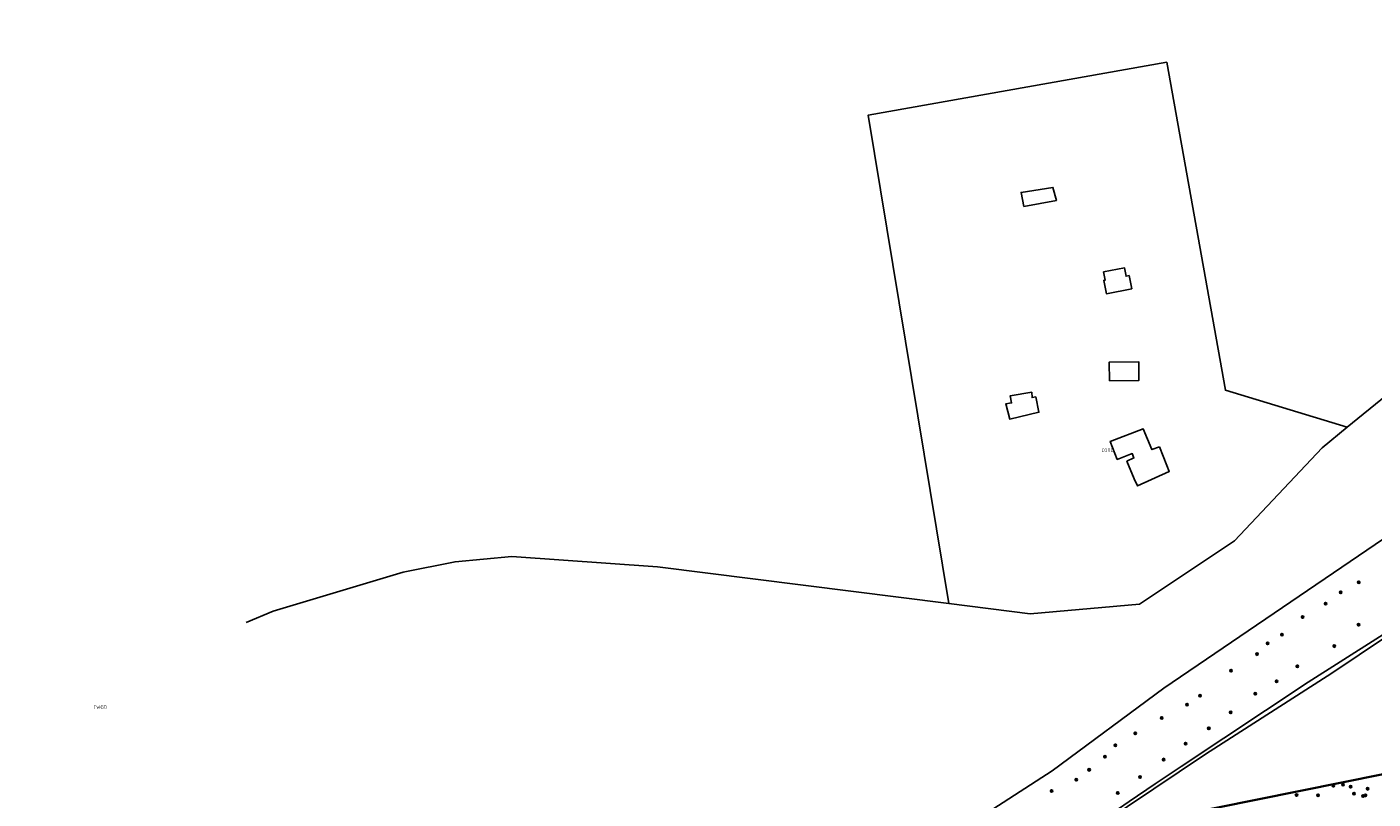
# Model space of a CAD drawing. Extents: x 143041 to 146008, y 457187 to 458337.
# Tile 3 of 31: x 143043 to 143399, y 457555 to 457760. Entities that reach past the tile are written whole.
import ezdxf
from ezdxf.enums import TextEntityAlignment as Align

# ---------------------------------------------------------------- set-up
doc = ezdxf.new("R2010")
doc.units = 0
doc.header["$LTSCALE"] = 4
doc.linetypes.add('STIPPELGROF', pattern=[0.75, 0.5, -0.25])
doc.layers.get('0').update_dxf_attribs({"linetype": 'CONTINUOUS'})
for name, color, linetype in [('COTD', 7, 'CONTINUOUS'), ('CWGD', 7, 'CONTINUOUS'), ('G_BTD', 3, 'CONTINUOUS'), ('G_OTD', 32, 'CONTINUOUS'), ('G_OWG', 6, 'CONTINUOUS'), ('G_WGD', 7, 'CONTINUOUS'), ('PVGO', 102, 'CONTINUOUS')]:
    doc.layers.add(name, color=color, linetype=linetype)
doc.layers.add('meetgrens', color=10, linetype='STIPPELGROF', lineweight=35)
doc.styles.add('ISO', font='ISO')

# ---------------------------------------------------------------- blocks, each defined once
blk = doc.blocks.new('boom')
at = {"color": 0}
for radius in [0.315, 0.225, 0.135]:
    blk.add_circle((0, 0), radius, dxfattribs=at)

msp = doc.modelspace()

# ---------------------------------------------------------------- linework, layer by layer
at = {"layer": 'G_BTD', "linetype": 'Continuous', "transparency": 33554687}
msp.add_lwpolyline([(143660.004, 457613.04), (143657.131, 457612.599), (143628.145, 457619.331), (143588.962, 457627.669), (143558.066, 457636.109), (143526.198, 457640.712), (143511.955, 457641.947), (143505.971, 457641.522), (143493.293, 457640.621), (143481.673, 457637.859), (143459.891, 457629.466), (143447.368, 457624.129), (143438.641, 457619.796), (143409.27, 457603.151), (143387.841, 457588.83), (143354.42, 457567.351), (143320.175, 457544.351), (143308.955, 457536.522), (143307.037, 457536.064)], dxfattribs=at)
at = {"layer": 'G_OTD', "linetype": 'Continuous', "transparency": 33554687}
for points in [[(143286.552, 457607.2), (143265.167, 457736.409), (143344.192, 457750.425), (143359.698, 457663.647), (143391.939, 457653.832)], [(143306.37, 457712.27), (143305.67, 457715.99), (143314.08, 457717.32), (143314.99, 457713.87), (143306.37, 457712.27)], [(143334.242, 457693.965), (143334.911, 457690.476), (143328.208, 457689.192), (143327.535, 457692.7), (143327.872, 457692.764), (143327.453, 457694.952), (143333.024, 457696.02), (143333.447, 457693.812), (143334.242, 457693.965)], [(143329.027, 457666.152), (143328.973, 457671.098), (143336.758, 457671.183), (143336.812, 457666.237), (143329.027, 457666.152)], [(143309.54, 457661.86), (143310.37, 457657.83), (143302.66, 457656.01), (143301.6, 457660.01), (143303.12, 457660.29), (143302.76, 457662.15), (143308.45, 457663.1), (143308.56, 457661.7), (143309.54, 457661.86)], [(143342.25, 457648.7), (143344.22, 457643.77), (143344.85, 457642.15), (143336.43, 457638.31), (143335.56, 457640.22), (143333.64, 457644.86), (143335.52, 457645.74), (143335.08, 457646.88), (143331.08, 457645.36), (143329.23, 457650.11), (143337.99, 457653.43), (143340.24, 457647.94), (143342.25, 457648.7)]]:
    msp.add_lwpolyline(points, dxfattribs=at)
at = {"layer": 'G_OWG', "linetype": 'Continuous', "transparency": 33554687}
for points in [[(143307.037, 457536.064), (143313.817, 457540.796), (143320.614, 457545.505), (143327.427, 457550.189), (143334.257, 457554.85), (143341.103, 457559.487), (143347.965, 457564.099), (143381.589, 457586.375), (143408.961, 457603.81), (143438.024, 457620.94), (143449.424, 457626.594), (143464.426, 457632.762), (143481.308, 457639.184), (143495.627, 457643.237), (143508.076, 457643.841), (143526.278, 457643.014), (143539.795, 457640.323), (143559.377, 457637.528)], [(143420.168, 457635.756), (143410.635, 457630.507), (143343.4, 457584.81), (143313.84, 457562.98), (143275.25, 457538.02), (143190.33, 457505.31), (143089.11, 457456.05), (143079.798, 457453.354)]]:
    msp.add_lwpolyline(points, dxfattribs=at)
at = {"layer": 'G_WGD', "linetype": 'Continuous', "transparency": 33554687}
for points in [[(143391.939, 457653.832), (143412.591, 457670.639), (143445.312, 457675.77), (143445.7, 457673.3)], [(143286.552, 457607.2), (143308.032, 457604.491), (143336.958, 457607.006), (143362.127, 457623.81), (143385.314, 457648.441), (143391.939, 457653.832)], [(143286.552, 457607.2), (143209.431, 457616.926), (143170.963, 457619.677), (143155.911, 457618.262), (143142.156, 457615.532), (143107.799, 457605.213), (143100.685, 457602.21)]]:
    msp.add_lwpolyline(points, dxfattribs=at)
at = {"layer": 'meetgrens', "linetype": 'Continuous', "transparency": 33554687, "flags": 128}
msp.add_lwpolyline([(143042.65, 457414.581), (143193.047, 457496.462), (143334.975, 457548.68), (144000.265, 457682.782), (144579.238, 457776.451), (145483.48, 458121.634), (145523.536, 458035.768), (144807.526, 457725.755), (144665.156, 457672.692), (144179.241, 457632.098), (144025.981, 457590.412), (143574.463, 457525.278), (143351.72, 457478.805), (143253.029, 457455.154), (143123.798, 457387.023), (143075.027, 457356.533), (143042.65, 457414.581)], dxfattribs=at)

# ---------------------------------------------------------------- block references
at = {"layer": 'PVGO', "transparency": 33554687}
for p in [(143394.996, 457612.844), (143390.202, 457610.175), (143386.198, 457607.184), (143380.107, 457603.616), (143394.915, 457601.589), (143374.663, 457598.986), (143368.08, 457593.818), (143370.848, 457596.648), (143388.512, 457595.933), (143378.731, 457590.61), (143361.189, 457589.45), (143373.232, 457586.643), (143353.006, 457582.806), (143367.614, 457583.343), (143349.554, 457580.488), (143342.868, 457576.933), (143361.094, 457578.394), (143335.843, 457572.87), (143355.319, 457574.191), (143330.591, 457569.703), (143349.152, 457570.145), (143327.836, 457566.681), (143343.339, 457565.942), (143323.659, 457563.215), (143320.256, 457560.59), (143337.132, 457561.307), (143388.27, 457559.01), (143390.819, 457559.298), (143392.837, 457558.732), (143397.321, 457558.187), (143313.721, 457557.619), (143331.24, 457557.104), (143378.513, 457556.541), (143384.227, 457556.499), (143393.721, 457556.919), (143396.12, 457556.256), (143396.759, 457556.442)]:
    msp.add_blockref('boom', p, dxfattribs=at)

# ---------------------------------------------------------------- texts
at = {"layer": 'COTD', "transparency": 33554687, "style": 'ISO'}
msp.add_text('COTD', height=0.9, dxfattribs=at).set_placement((143328.553, 457647.767), align=Align.MIDDLE_CENTER)
at = {"layer": 'CWGD', "transparency": 33554687, "style": 'ISO'}
msp.add_text('CWGD', height=0.9, dxfattribs=at).set_placement((143062.031, 457579.801), align=Align.MIDDLE_CENTER)

doc.saveas('drawing.dxf')
